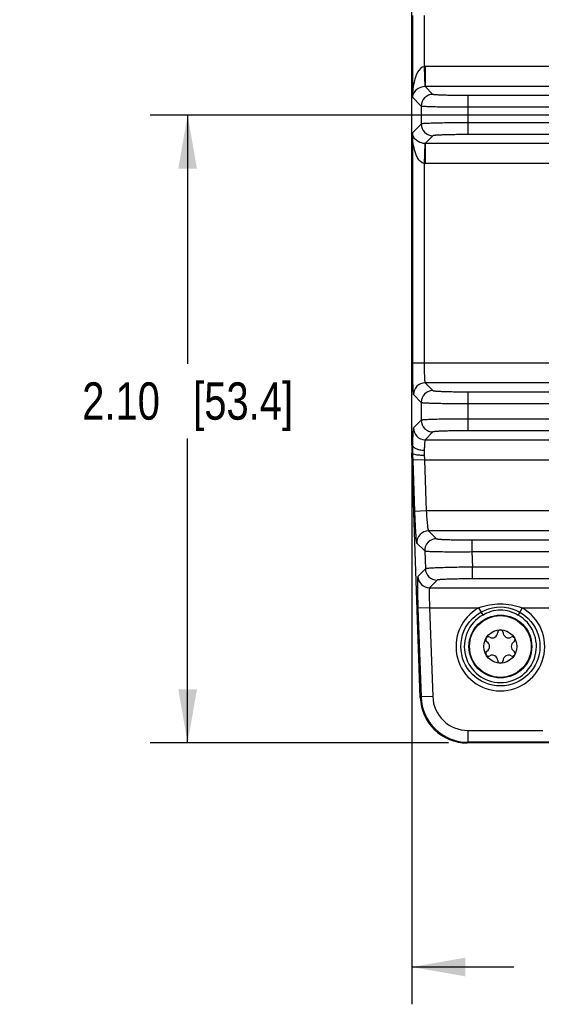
# Model space of a CAD drawing. Header units: inches. Extents: x 0 to 34, y 0 to 22.
# Tile 3 of 111: x 5.4 to 7.2, y 7.5 to 10.8. Entities that reach past the tile are written whole.
import ezdxf

# ---------------------------------------------------------------- set-up
doc = ezdxf.new("R2010")
doc.units = ezdxf.units.IN
doc.header["$LTSCALE"] = 1.87
doc.header["$MEASUREMENT"] = 0
doc.layers.get('0').update_dxf_attribs({"linetype": 'CONTINUOUS'})
doc.layers.add('COSMETIC', color=7, linetype='CONTINUOUS')
doc.layers.add('DIMENSIONS', color=7, linetype='CONTINUOUS')
doc.styles.get("Standard").update_dxf_attribs({"font": 'txt', "width": 0.8})
doc.dimstyles.new('DIMSTYLE_1', dxfattribs={"dimtxt": 0.125, "dimasz": 0.18, "dimexe": 0.125, "dimexo": 0.0625, "dimgap": 0.0625, "dimtad": 0, "dimtih": 1, "dimtoh": 1, "dimzin": 4, "dimdsep": 46, "dimtxsty": 'STANDARD', "dimblk": '_FILLED', "dimblk1": '_FILLED', "dimblk2": '_FILLED', "dimcen": 0.09, "dimadec": 0, "dimazin": 0, "dimtp": 0.01, "dimtm": 0.01, "dimtfac": 1, "dimtofl": 0, "dimtmove": 0, "dimatfit": 3, "dimldrblk": '_FILLED', "dimfxl": 1, "dimtolj": 1, "dimtzin": 4, "dimarcsym": 0})

# ---------------------------------------------------------------- blocks, each defined once
blk = doc.blocks.new('_FILLED')
at = {"color": 0, "linetype": 'BYBLOCK'}
blk.add_solid([(0, 0), (-1, 0.174), (-1, -0.174)], dxfattribs=at)
blk = doc.blocks.new('*D0')
at = {"layer": 'DIMENSIONS', "color": 2, "linetype": 'CONTINUOUS'}
for p, q in [((8.4889, 10.1361), (8.4889, 7.5254)), ((6.7549, 9.3359), (6.7549, 7.5254)), ((6.7549, 7.6504), (7.0969, 7.6504)), ((8.4889, 7.6504), (8.1469, 7.6504))]:
    blk.add_line(p, q, dxfattribs=at)
at = {"layer": 'DIMENSIONS', "color": 2, "linetype": 'CONTINUOUS', "xscale": 0.18, "yscale": 0.18, "zscale": 0.18, "rotation": 180}
blk.add_blockref('_FILLED', (6.7549, 7.6504), dxfattribs=at)
at = {"layer": 'DIMENSIONS', "color": 2, "linetype": 'CONTINUOUS', "xscale": 0.18, "yscale": 0.18, "zscale": 0.18}
blk.add_blockref('_FILLED', (8.4889, 7.6504), dxfattribs=at)
at = {"layer": 'DIMENSIONS', "color": 2, "linetype": 'CONTINUOUS', "insert": (7.6219, 7.7129), "char_height": 0.125, "width": 0.925, "attachment_point": 2, "line_spacing_factor": 0.9}
blk.add_mtext('1.73{\\Ftxt.shx;\\W1.000000;\\H0.125000; }[44]', dxfattribs=at)
blk = doc.blocks.new('*D1')
at = {"layer": 'DIMENSIONS', "color": 2, "linetype": 'CONTINUOUS'}
for p, q in [((8.1214, 10.5036), (5.8794, 10.5036)), ((6.0044, 10.5036), (6.0044, 9.6709)), ((6.0044, 8.4008), (6.0044, 9.4209)), ((6.8786, 8.4008), (5.8794, 8.4008))]:
    blk.add_line(p, q, dxfattribs=at)
at = {"layer": 'DIMENSIONS', "color": 2, "linetype": 'CONTINUOUS', "xscale": 0.18, "yscale": 0.18, "zscale": 0.18}
for p, rotation in [((6.0044, 10.5036), 90), ((6.0044, 8.4008), 270)]:
    blk.add_blockref('_FILLED', p, dxfattribs=dict(at, rotation=rotation))
at = {"layer": 'DIMENSIONS', "color": 2, "linetype": 'CONTINUOUS', "insert": (6.0044, 9.6084), "char_height": 0.125, "width": 1.125, "attachment_point": 2, "line_spacing_factor": 0.9}
blk.add_mtext('2.10{\\Ftxt.shx;\\W1.000000;\\H0.125000; }[53.4]', dxfattribs=at)

msp = doc.modelspace()

# ---------------------------------------------------------------- linework, layer by layer
at = {"color": 7, "linetype": 'CONTINUOUS'}
for p, q in [((6.7549, 9.3984), (6.7549, 12.224)), ((6.7571, 10.8375), (6.7571, 10.5631)), ((6.7964, 10.8375), (6.7965, 10.6657)), ((6.7964, 10.6657), (6.7987, 10.5989)), ((6.8, 10.6658), (6.8, 10.5989)), ((8.2602, 10.6658), (6.8, 10.6658)), ((6.826, 10.5729), (6.8, 10.5989)), ((8.2749, 10.5989), (6.8, 10.5989)), ((6.7867, 10.5336), (6.7571, 10.5631)), ((6.944, 10.4383), (6.944, 10.5689)), ((8.2922, 10.5689), (6.944, 10.5689)), ((6.7867, 10.5336), (6.7867, 10.4737)), ((8.2703, 10.5296), (6.944, 10.5296)), ((6.7867, 10.4737), (6.7571, 10.4441)), ((8.2703, 10.4777), (6.944, 10.4777)), ((6.7571, 10.4441), (6.7571, 9.6736)), ((6.826, 10.4343), (6.8, 10.4084)), ((8.2922, 10.4383), (6.944, 10.4383)), ((6.7987, 10.4084), (6.7964, 10.3415)), ((6.8, 10.4084), (6.8, 10.3415)), ((8.2749, 10.4084), (6.8, 10.4084)), ((6.7964, 10.3415), (6.7964, 9.6736)), ((8.2602, 10.3415), (6.8, 10.3415)), ((6.7571, 9.6736), (10.2207, 9.6736)), ((6.8, 9.6068), (6.826, 9.5808)), ((10.1778, 9.6068), (6.8, 9.6068)), ((6.7607, 9.5674), (6.7867, 9.5414)), ((6.944, 9.4462), (6.944, 9.5768)), ((6.944, 9.5768), (10.0338, 9.5768)), ((6.7867, 9.5414), (6.7867, 9.4816)), ((6.944, 9.5374), (10.0338, 9.5374)), ((6.7867, 9.4816), (6.7607, 9.4556)), ((10.0338, 9.4855), (6.944, 9.4855)), ((6.826, 9.4422), (6.8, 9.4162)), ((10.0338, 9.4462), (6.944, 9.4462)), ((6.7575, 9.3984), (6.7549, 9.3984)), ((6.8, 9.4162), (10.1778, 9.4162)), ((6.7577, 9.371), (6.7553, 9.3709)), ((6.7634, 9.1392), (6.7553, 9.3709)), ((6.7977, 9.3493), (6.7584, 9.348)), ((6.7584, 9.348), (6.7644, 9.1762)), ((6.7977, 9.3493), (6.8037, 9.1776)), ((6.7977, 9.3493), (10.1801, 9.3493)), ((6.8037, 9.1776), (6.7644, 9.1762)), ((10.1741, 9.1776), (6.8037, 9.1776)), ((6.7838, 8.5527), (6.7633, 9.1392)), ((6.811, 9.1107), (6.8379, 9.0847)), ((10.1668, 9.1107), (6.811, 9.1107)), ((6.7717, 9.07), (6.7986, 9.044)), ((6.9562, 9.0807), (10.0217, 9.0807)), ((6.9562, 9.0807), (6.9562, 9.0414)), ((6.7986, 9.044), (6.8007, 8.9841)), ((6.9562, 9.0414), (10.0217, 9.0414)), ((6.9562, 9.0414), (6.958, 8.9895)), ((6.8007, 8.9841), (6.7756, 8.9581)), ((10.0198, 8.9895), (6.958, 8.9895)), ((6.958, 8.9501), (6.958, 8.9895)), ((6.84, 8.9461), (6.8149, 8.9202)), ((10.0198, 8.9501), (6.958, 8.9501)), ((6.8149, 8.9202), (10.1629, 8.9202)), ((6.815, 8.8533), (6.7757, 8.8519)), ((6.7757, 8.8519), (6.7861, 8.555)), ((6.815, 8.8533), (6.979, 8.8533)), ((6.815, 8.8533), (6.8254, 8.5564)), ((6.979, 8.8533), (6.9927, 8.829)), ((7.1248, 8.8533), (7.1111, 8.829)), ((7.1248, 8.8533), (9.853, 8.8533)), ((6.7861, 8.555), (6.7838, 8.5527)), ((6.8254, 8.5564), (6.7861, 8.555)), ((6.9434, 8.4425), (7.1938, 8.4425)), ((6.9434, 8.4425), (6.9434, 8.4031)), ((6.9434, 8.4031), (6.9411, 8.4008)), ((10.0367, 8.4008), (6.9411, 8.4008)), ((7.2599, 8.4031), (6.9434, 8.4031))]:
    msp.add_line(p, q, dxfattribs=at)
for radius in [0.1053, 0.1033, 0.0555]:
    msp.add_circle((7.0519, 8.7238), radius, dxfattribs=at)
for centre, radius, start, end in [((6.8, 10.5596), 0.1062, 89.9998, 91.9284), ((6.7999, 10.5594), 0.0395, 89.8825, 91.8114), ((6.8261, 10.5335), 0.0394, 90.0838, 179.9162), ((6.8261, 10.4737), 0.0394, 180.0826, 269.9174), ((6.7999, 10.4478), 0.0395, 268.1881, 270.118), ((6.8, 10.4478), 0.1064, 268.0698, 269.9999), ((6.8001, 9.5674), 0.0394, 90.0838, 179.9162), ((6.8261, 9.5414), 0.0394, 90.0826, 179.9174), ((6.8261, 9.4816), 0.0394, 180.0826, 269.9174), ((6.8001, 9.4556), 0.0394, 180.0826, 269.9174), ((7.5425, 9.3984), 0.7877, 180, 181.9982), ((7.3671, 9.388), 0.6097, 179.019, 181.598), ((9.7202, 9.4516), 2.9636, 181.5582, 182.0035), ((7.024, 9.3738), 0.2272, 178.3585, 182.5028), ((7.9798, 9.415), 1.1839, 182.4759, 183.1781), ((6.8111, 9.0713), 0.0394, 90.0864, 181.9136), ((6.838, 9.0453), 0.0394, 90.0864, 181.9136), ((6.84, 8.9855), 0.0394, 182.0791, 269.9209), ((6.815, 8.9596), 0.0394, 182.0791, 269.9209), ((7.0519, 8.7238), 0.1486, 119.3655, 60.6345), ((7.0519, 8.7238), 0.1208, 119.3655, 60.6345), ((7.0519, 8.77), 0.00906, 1.6303, 178.3697), ((7.0119, 8.7469), 0.00906, 61.6303, 238.3697), ((6.9976, 8.7238), 0.0181, 301.6303, 58.3697), ((7.0248, 8.7708), 0.0181, 241.6303, 358.3697), ((7.0791, 8.7708), 0.0181, 181.6303, 298.3697), ((7.092, 8.7469), 0.00906, 301.6303, 118.3697), ((7.1062, 8.7238), 0.0181, 121.6303, 238.3697), ((7.0119, 8.7006), 0.00906, 121.6303, 298.3697), ((7.092, 8.7006), 0.00906, 241.6303, 58.3697), ((7.0248, 8.6767), 0.0181, 1.6303, 118.3697), ((7.0519, 8.6775), 0.00906, 181.6303, 358.3697), ((7.0791, 8.6767), 0.0181, 61.6303, 178.3697), ((6.9411, 8.5581), 0.1574, 181.9935, 270.0065), ((6.9434, 8.5605), 0.1574, 182.011, 269.989), ((6.9433, 8.5605), 0.118, 181.9877, 270.0123)]:
    msp.add_arc(centre, radius, start, end, dxfattribs=at)
for points, knots in [([(6.7965, 10.6657), (6.7869, 10.6648), (6.776, 10.6509), (6.7686, 10.6338), (6.7628, 10.6153), (6.7585, 10.5917), (6.7572, 10.5726), (6.7571, 10.5631)], [0, 0, 0, 0, 0.250361, 0.376506, 0.501891, 0.751332, 1, 1, 1, 1]), ([(6.7987, 10.5989), (6.791, 10.5986), (6.7784, 10.5948), (6.7632, 10.582), (6.7578, 10.5703), (6.7571, 10.5631)], [0, 0, 0, 0, 0.390943, 0.635222, 1, 1, 1, 1]), ([(6.944, 10.5689), (6.9365, 10.5689), (6.9218, 10.569), (6.9003, 10.5692), (6.8805, 10.5695), (6.863, 10.57), (6.8502, 10.5705), (6.8416, 10.571), (6.8365, 10.5713), (6.8324, 10.5717), (6.8293, 10.572), (6.8273, 10.5724), (6.8263, 10.5727), (6.826, 10.5729)], [0, 0, 0, 0, 0.190637, 0.374308, 0.544185, 0.694096, 0.818526, 0.869736, 0.912964, 0.947829, 0.974033, 0.991386, 1, 1, 1, 1]), ([(6.944, 10.5296), (6.934, 10.5296), (6.9144, 10.5296), (6.8858, 10.5298), (6.8593, 10.5302), (6.836, 10.5307), (6.8189, 10.5312), (6.8074, 10.5316), (6.8006, 10.532), (6.7952, 10.5323), (6.791, 10.5327), (6.7884, 10.5331), (6.787, 10.5333), (6.7867, 10.5336)], [0, 0, 0, 0, 0.190755, 0.374541, 0.544522, 0.69452, 0.819009, 0.870232, 0.913453, 0.948288, 0.974431, 0.991668, 1, 1, 1, 1]), ([(6.944, 10.4777), (6.934, 10.4777), (6.9144, 10.4776), (6.8858, 10.4774), (6.8593, 10.477), (6.836, 10.4766), (6.8189, 10.4761), (6.8074, 10.4756), (6.8006, 10.4753), (6.7952, 10.4749), (6.791, 10.4746), (6.7884, 10.4741), (6.787, 10.4739), (6.7867, 10.4737)], [0, 0, 0, 0, 0.190755, 0.374541, 0.544522, 0.69452, 0.819009, 0.870232, 0.913453, 0.948287, 0.974431, 0.991668, 1, 1, 1, 1]), ([(6.7964, 10.3415), (6.7869, 10.3424), (6.776, 10.3563), (6.7686, 10.3734), (6.7628, 10.3919), (6.7585, 10.4155), (6.7572, 10.4346), (6.7571, 10.4441)], [0, 0, 0, 0, 0.249858, 0.376052, 0.501518, 0.751142, 1, 1, 1, 1]), ([(6.7987, 10.4084), (6.791, 10.4086), (6.7784, 10.4124), (6.7632, 10.4253), (6.7578, 10.437), (6.7571, 10.4441)], [0, 0, 0, 0, 0.390235, 0.6349, 1, 1, 1, 1]), ([(6.944, 10.4383), (6.9365, 10.4383), (6.9218, 10.4383), (6.9003, 10.438), (6.8805, 10.4377), (6.863, 10.4372), (6.8502, 10.4367), (6.8416, 10.4363), (6.8365, 10.4359), (6.8324, 10.4355), (6.8293, 10.4352), (6.8273, 10.4348), (6.8263, 10.4346), (6.826, 10.4343)], [0, 0, 0, 0, 0.190636, 0.374308, 0.544185, 0.694096, 0.818525, 0.869734, 0.912962, 0.947828, 0.974033, 0.991387, 1, 1, 1, 1]), ([(6.7571, 9.6736), (6.7571, 9.6669), (6.7571, 9.6536), (6.7573, 9.6343), (6.7577, 9.6164), (6.7581, 9.6007), (6.7585, 9.5892), (6.759, 9.5814), (6.7593, 9.5768), (6.7596, 9.5732), (6.7599, 9.5704), (6.7603, 9.5686), (6.7605, 9.5676), (6.7607, 9.5674)], [0, 0, 0, 0, 0.190593, 0.374317, 0.544173, 0.694092, 0.818517, 0.869726, 0.912949, 0.947826, 0.97403, 0.991391, 1, 1, 1, 1]), ([(6.7964, 9.6736), (6.7964, 9.6653), (6.7966, 9.6531), (6.797, 9.6376), (6.7974, 9.6277), (6.7979, 9.6195), (6.7985, 9.6138), (6.7989, 9.6104), (6.7993, 9.6086), (6.7996, 9.6075), (6.7998, 9.6069), (6.8, 9.6068)], [0, 0, 0, 0, 0.37356, 0.543065, 0.692686, 0.816923, 0.911331, 0.946303, 0.972718, 0.990489, 1, 1, 1, 1]), ([(6.826, 9.5808), (6.8263, 9.5805), (6.8273, 9.5803), (6.8293, 9.5799), (6.8324, 9.5796), (6.8365, 9.5792), (6.8416, 9.5789), (6.8502, 9.5784), (6.863, 9.5779), (6.8805, 9.5774), (6.9003, 9.5771), (6.9218, 9.5768), (6.9365, 9.5768), (6.944, 9.5768)], [0, 0, 0, 0, 0.008613, 0.025967, 0.052172, 0.087038, 0.130266, 0.181475, 0.305904, 0.455815, 0.625692, 0.809364, 1, 1, 1, 1]), ([(6.7867, 9.5414), (6.787, 9.5412), (6.7884, 9.541), (6.791, 9.5405), (6.7952, 9.5402), (6.8006, 9.5399), (6.8074, 9.5395), (6.8189, 9.539), (6.836, 9.5385), (6.8593, 9.5381), (6.8858, 9.5377), (6.9144, 9.5375), (6.934, 9.5374), (6.944, 9.5374)], [0, 0, 0, 0, 0.008332, 0.025569, 0.051713, 0.086547, 0.129768, 0.180991, 0.30548, 0.455478, 0.625459, 0.809245, 1, 1, 1, 1]), ([(6.944, 9.4855), (6.934, 9.4855), (6.9144, 9.4855), (6.8858, 9.4853), (6.8593, 9.4849), (6.836, 9.4844), (6.8189, 9.4839), (6.8074, 9.4835), (6.8006, 9.4831), (6.7952, 9.4828), (6.791, 9.4824), (6.7884, 9.482), (6.787, 9.4818), (6.7867, 9.4816)], [0, 0, 0, 0, 0.190755, 0.374541, 0.544522, 0.69452, 0.819009, 0.870232, 0.913453, 0.948287, 0.974431, 0.991668, 1, 1, 1, 1]), ([(6.7607, 9.4556), (6.7603, 9.4552), (6.7601, 9.4535), (6.7596, 9.4504), (6.7592, 9.4453), (6.7588, 9.4387), (6.7584, 9.4305), (6.7579, 9.4169), (6.7577, 9.4061), (6.7575, 9.3984)], [0, 0, 0, 0, 0.026056, 0.083097, 0.170721, 0.287543, 0.431544, 0.600301, 1, 1, 1, 1]), ([(6.944, 9.4462), (6.9365, 9.4462), (6.9218, 9.4461), (6.9003, 9.4459), (6.8805, 9.4456), (6.863, 9.4451), (6.8502, 9.4446), (6.8416, 9.4441), (6.8365, 9.4438), (6.8324, 9.4434), (6.8293, 9.4431), (6.8273, 9.4427), (6.8263, 9.4424), (6.826, 9.4422)], [0, 0, 0, 0, 0.190636, 0.374308, 0.544185, 0.694096, 0.818525, 0.869734, 0.912962, 0.947828, 0.974033, 0.991387, 1, 1, 1, 1]), ([(6.7969, 9.3803), (6.7919, 9.3803), (6.7824, 9.3814), (6.7684, 9.3852), (6.7579, 9.3927), (6.7575, 9.3985)], [0, 0, 0, 0, 0.326612, 0.617374, 1, 1, 1, 1]), ([(6.8, 9.4162), (6.7997, 9.416), (6.7994, 9.4149), (6.799, 9.413), (6.7985, 9.4098), (6.7981, 9.4056), (6.7977, 9.4005), (6.7973, 9.3919), (6.797, 9.3851), (6.7969, 9.3803)], [0, 0, 0, 0, 0.02795, 0.085614, 0.173347, 0.289977, 0.433569, 0.601747, 1, 1, 1, 1]), ([(6.797, 9.3638), (6.7921, 9.3637), (6.783, 9.3638), (6.771, 9.3651), (6.7629, 9.3669), (6.7589, 9.369), (6.7578, 9.3704), (6.7577, 9.371)], [0, 0, 0, 0, 0.358014, 0.666283, 0.884799, 0.953989, 1, 1, 1, 1]), ([(6.7644, 9.1762), (6.7646, 9.1694), (6.7651, 9.1562), (6.766, 9.1369), (6.7669, 9.119), (6.7679, 9.1033), (6.7688, 9.0917), (6.7695, 9.084), (6.7699, 9.0794), (6.7704, 9.0757), (6.7708, 9.0729), (6.7712, 9.0712), (6.7715, 9.0702), (6.7717, 9.07)], [0, 0, 0, 0, 0.190392, 0.373938, 0.543665, 0.693531, 0.817992, 0.869253, 0.912547, 0.947513, 0.973818, 0.991287, 1, 1, 1, 1]), ([(6.8037, 9.1776), (6.8042, 9.1692), (6.805, 9.1571), (6.8063, 9.1416), (6.8072, 9.1316), (6.8082, 9.1234), (6.809, 9.1178), (6.8097, 9.1143), (6.8101, 9.1125), (6.8105, 9.1114), (6.8108, 9.1108), (6.811, 9.1107)], [0, 0, 0, 0, 0.372631, 0.541822, 0.691317, 0.815651, 0.910371, 0.945563, 0.972227, 0.990259, 1, 1, 1, 1]), ([(6.8379, 9.0847), (6.8382, 9.0845), (6.8392, 9.0842), (6.8412, 9.0838), (6.8443, 9.0835), (6.8484, 9.0831), (6.8535, 9.0828), (6.8622, 9.0823), (6.875, 9.0818), (6.8925, 9.0814), (6.9124, 9.081), (6.9339, 9.0808), (6.9486, 9.0807), (6.9562, 9.0807)], [0, 0, 0, 0, 0.008717, 0.026179, 0.052486, 0.08744, 0.130739, 0.182, 0.306466, 0.456323, 0.626071, 0.809564, 1, 1, 1, 1]), ([(6.7986, 9.044), (6.7989, 9.0437), (6.8003, 9.0435), (6.803, 9.0431), (6.8071, 9.0429), (6.8126, 9.0425), (6.8194, 9.0423), (6.8309, 9.0419), (6.848, 9.0415), (6.8714, 9.0413), (6.8978, 9.0411), (6.9265, 9.0412), (6.9461, 9.0413), (6.9562, 9.0414)], [0, 0, 0, 0, 0.008393, 0.025691, 0.051893, 0.086777, 0.130038, 0.18129, 0.3058, 0.455766, 0.625674, 0.809359, 1, 1, 1, 1]), ([(6.958, 8.9895), (6.9479, 8.9894), (6.9283, 8.9892), (6.8997, 8.9887), (6.8732, 8.9881), (6.8499, 8.9874), (6.8328, 8.9868), (6.8214, 8.9862), (6.8146, 8.9858), (6.8091, 8.9854), (6.805, 8.985), (6.8024, 8.9846), (6.801, 8.9844), (6.8007, 8.9841)], [0, 0, 0, 0, 0.190807, 0.374649, 0.544683, 0.69472, 0.819221, 0.870434, 0.913635, 0.948438, 0.97454, 0.991725, 1, 1, 1, 1]), ([(6.7756, 8.9581), (6.7754, 8.9579), (6.7752, 8.957), (6.7749, 8.9552), (6.7747, 8.9524), (6.7745, 8.9487), (6.7743, 8.9441), (6.7742, 8.9364), (6.7741, 8.9248), (6.7743, 8.9091), (6.7746, 8.8912), (6.7751, 8.8719), (6.7755, 8.8587), (6.7757, 8.8519)], [0, 0, 0, 0, 0.008511, 0.025781, 0.051911, 0.086733, 0.129919, 0.181112, 0.305555, 0.455544, 0.625493, 0.809316, 1, 1, 1, 1]), ([(6.958, 8.9501), (6.9505, 8.9501), (6.9357, 8.9501), (6.9143, 8.9499), (6.8944, 8.9495), (6.8769, 8.949), (6.8641, 8.9485), (6.8555, 8.9481), (6.8504, 8.9477), (6.8463, 8.9474), (6.8432, 8.947), (6.8413, 8.9466), (6.8402, 8.9464), (6.84, 8.9461)], [0, 0, 0, 0, 0.190728, 0.374497, 0.544469, 0.694449, 0.818896, 0.870089, 0.913281, 0.948091, 0.974222, 0.991485, 1, 1, 1, 1]), ([(6.8149, 8.9202), (6.8147, 8.92), (6.8145, 8.9194), (6.8142, 8.9183), (6.814, 8.9166), (6.8137, 8.9131), (6.8135, 8.9074), (6.8135, 8.8992), (6.8136, 8.8893), (6.814, 8.8738), (6.8146, 8.8616), (6.815, 8.8533)], [0, 0, 0, 0, 0.009289, 0.026838, 0.053066, 0.087898, 0.182171, 0.306451, 0.456242, 0.625978, 1, 1, 1, 1]), ([(6.979, 8.8533), (7.0023, 8.8615), (7.0519, 8.8718), (7.1015, 8.8615), (7.1248, 8.8533)], [0, 0, 0, 0, 0.500012, 1, 1, 1, 1]), ([(6.9927, 8.829), (7.0018, 8.8341), (7.0207, 8.843), (7.0519, 8.8485), (7.0831, 8.843), (7.1021, 8.8341), (7.1111, 8.829)], [0, 0, 0, 0, 0.250206, 0.500028, 0.749818, 1, 1, 1, 1])]:
    msp.add_open_spline(points, degree=3, knots=knots, dxfattribs=at)
at = {"layer": 'COSMETIC', "color": 7, "linetype": 'CONTINUOUS'}
msp.add_circle((7.0519, 8.7238), 0.1323, dxfattribs=at)

# ---------------------------------------------------------------- dimensions: what is measured, and where the dimension line sits
at = {"layer": 'DIMENSIONS', "color": 2, "linetype": 'CONTINUOUS'}
for base, p1, p2, angle, picture, middle in [((6.0044, 10.5036), (6.9411, 8.4008), (8.1839, 10.5036), 90, '*D1', (6.0044, 9.5459)), ((6.7549, 7.6504), (8.4889, 10.1986), (6.7549, 9.3984), 180, '*D0', (7.6219, 7.6504))]:
    dim = msp.add_linear_dim(base=base, p1=p1, p2=p2, angle=angle, dimstyle='DIMSTYLE_1', dxfattribs=at)
    dim.commit()
    dim.dimension.update_dxf_attribs({"geometry": picture, "text_midpoint": middle, "dimtype": 160})

doc.saveas('drawing.dxf')
